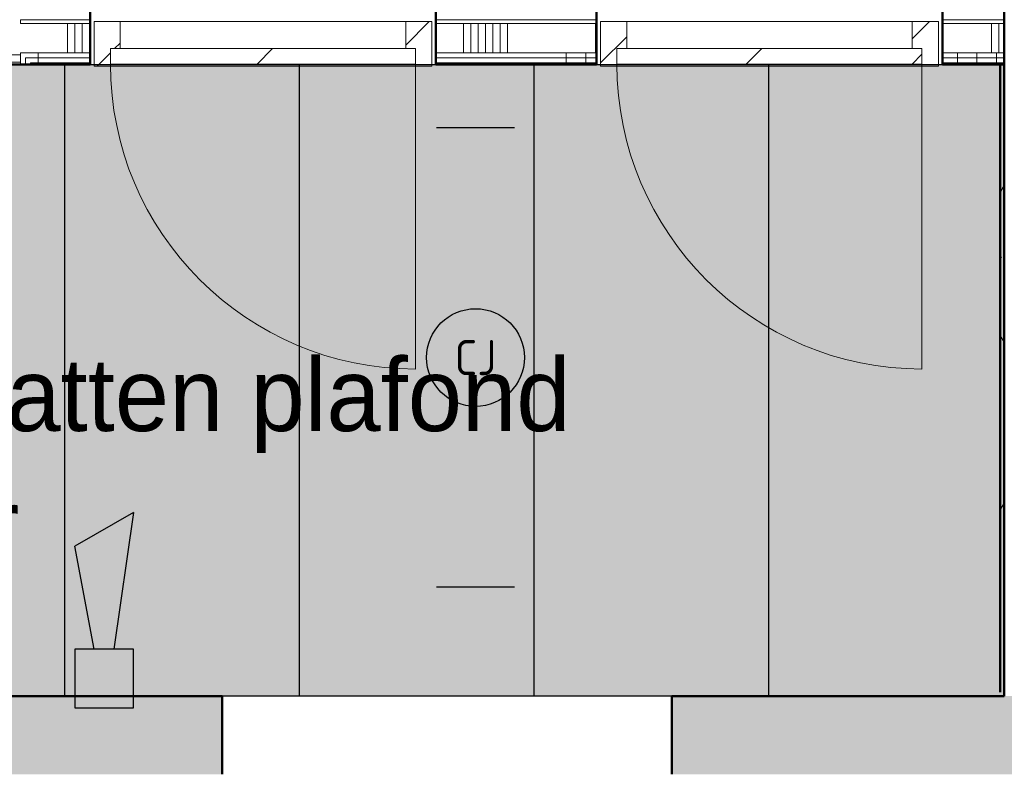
# Model space of a CAD drawing. Header units: millimetres. Extents: x 3625 to 132892, y -52547 to 67182.
# Tile 166 of 256: x 63358 to 65875, y 17395 to 19326. Entities that reach past the tile are written whole.
import ezdxf
from ezdxf.enums import TextEntityAlignment as Align

# ---------------------------------------------------------------- set-up
doc = ezdxf.new("R2010")
doc.units = ezdxf.units.MM
for name, color, linetype, lineweight in [('A-CLNG-IDEN', 6, 'Continuous', 18), ('A-DOOR', 1, 'Continuous', 25), ('A-FLOR-PATT', 8, 'Continuous', 18), ('A-GENM', 6, 'Continuous', 18), ('A-WALL', 2, 'Continuous', 25), ('A-WALL-PATT', 2, 'Continuous', 50), ('I-WALL', 2, 'Continuous', 25)]:
    doc.layers.add(name, color=color, linetype=linetype, lineweight=lineweight)
for name, color, linetype in [('ATN Houtenlatten pl', 20, 'Continuous'), ('ATN Rooster pl', 20, 'Continuous'), ('EL6311--', 3, 'Continuous'), ('EL6511--', 3, 'Continuous')]:
    doc.layers.add(name, color=color, linetype=linetype)
doc.styles.add('Frutiger_3', font='txt', dxfattribs={"height": 186.571782})
doc.styles.add('STABICAD-018', font='ISO8.SHX', dxfattribs={"height": 90})
pattern_1 = [(0, (28508.64, 0), (406.4, 101.6), [33.528, -271.272, 33.528, -271.272, -1625.6]), (0, (28508.64, 0), (406.4, 101.6), [-609.6, 33.528, -576.072, 33.528, -271.272, -711.2]), (0, (28508.64, 0), (406.4, 101.6), [-1524, 33.528, -169.672, 33.528, -474.472]), (120, (28661.04, 50.8), (-291.18818, 301.15272), [33.528, -271.272, 33.528, -271.272, -1625.6]), (120, (28661.04, 50.8), (-291.18818, 301.15272), [-609.6, 33.528, -576.072, 33.528, -271.272, -711.2]), (120, (28661.04, 50.8), (-291.18818, 301.15272), [-1524, 33.528, -169.672, 33.528, -474.472]), (240, (28711.84, 254), (-115.21182, -402.75272), [33.528, -271.272, 33.528, -271.272, -1625.6]), (240, (28711.84, 254), (-115.21182, -402.75272), [-609.6, 33.528, -576.072, 33.528, -271.272, -711.2]), (240, (28711.84, 254), (-115.21182, -402.75272), [-1524, 33.528, -169.672, 33.528, -474.472])]
pattern_2 = [(90, (64404.83, 19211.2), (500, -3e-12), []), (90, (64354.83, 19211.2), (500, -3e-12), []), (90, (64304.83, 19211.2), (500, -3e-12), []), (90, (64254.83, 19211.2), (500, -3e-12), [])]
pattern_3 = [(2e-13, (63274.83, 20336.2), (1e-12, -500), []), (2e-13, (63274.83, 20386.2), (1e-12, -500), []), (2e-13, (63274.83, 20436.2), (1e-12, -500), []), (2e-13, (63274.83, 20486.2), (1e-12, -500), [])]

# ---------------------------------------------------------------- blocks, each defined once
blk = doc.blocks.new('3073_04 constructie_abt_export 08-11-2012_rvt-1-Plotview plafond begane grond - 1 op 100')
at = {"layer": 'A-FLOR-PATT'}
h = blk.add_hatch(color=254, dxfattribs=at)
h.paths.add_polyline_path([(52810.5, 2688.2), (53906.6, 2688.2), (53906.6, 2938.2), (54166.6, 2938.2), (54166.1, 4551.5), (53806.6, 4551.5), (53806.6, 4771.9), (54166.6, 4771.9), (54166.1, 6384.9), (53806.6, 6384.9), (53806.6, 6605.2), (54166.6, 6605.2), (54166.1, 8218.2), (53806.6, 8218.2), (53806.6, 8438.5), (54166.6, 8438.5), (54166.1, 10051.5), (53806.6, 10051.5), (53806.6, 10271.9), (54166.6, 10271.9), (54166.1, 11884.9), (53806.6, 11884.9), (53806.6, 12105.2), (54166.6, 12105.2), (54166.1, 13718.2), (53806.6, 13718.2), (53806.6, 13938.5), (54166.6, 13938.5), (54166.1, 15551.5), (53806.6, 15551.5), (53806.6, 15771.9), (54166.6, 15771.9), (54166.1, 17384.9), (53488.9, 17384.9), (53488.9, 10209.2), (53771.6, 10209.2), (53771.6, 10114.2), (53488.9, 10114.2), (53488.9, 6542.5), (53761.6, 6542.5), (53761.6, 6447.5), (53488.9, 6447.5), (53488.9, 3178.2), (50397.1, 3178.2), (50397.1, 3048.5), (50302.1, 3048.5), (50302.1, 3178.2), (38044.6, 3178.2), (38044.6, 13301.2), (43540.4, 13301.2), (43540.4, 13780.7), (43293.6, 13780.7), (43293.6, 13875.7), (43540.4, 13875.7), (43540.4, 14355.2), (43091.6, 14355.2), (43091.6, 14455.2), (43093.3, 14455.2), (43093.3, 17393.2), (43716.6, 17393.2), (43716.6, 17395.2), (38247.1, 17395.2), (38247.1, 17393.2), (42946.6, 17393.2), (42946.6, 17389.9), (43086.6, 17389.9), (43086.6, 14095.2), (43091.6, 14095.2), (43091.6, 14105.2), (43293.6, 14105.2), (43293.6, 14095.2), (43283.6, 14095.2), (43283.6, 13561.2), (43293.6, 13561.2), (43293.6, 13551.2), (38047.1, 13551.2), (38047.1, 17395.2), (37616.6, 17395.2), (37616.6, 17322.2), (37766.6, 17322.2), (37766.6, 2928.2), (37626.9, 2927.8), (37626.9, 2688.2), (39240.3, 2688.2), (39240.3, 3038.5), (39460.3, 3038.5), (39460.3, 2688.2), (41073.6, 2688.2), (41073.6, 3038.5), (41293.6, 3038.5), (41293.6, 2688.2), (42906.9, 2688.2), (42906.9, 3038.5), (43126.9, 3038.5), (43126.9, 2688.2), (44740.3, 2688.2), (44740.3, 3038.5), (44960.3, 3038.5), (44960.3, 2688.2), (46573.6, 2688.2), (46573.6, 3038.5), (46793.6, 3038.5), (46793.6, 2688.2), (48406.9, 2688.2), (48406.9, 3038.5), (48626.9, 3038.5), (48626.9, 2688.2), (50249.6, 2688.2), (50249.6, 3028.2), (50449.6, 3028.2), (50449.6, 2688.2), (52073.2, 2688.2), (52073.6, 3038.5), (52293.2, 3038.5), (52293.6, 2688.2), (52444.7, 2688.2)], flags=0)
h.paths.add_polyline_path([(53916.6, 2688.2), (53916.6, 2688.2), (53916.6, 2846.2)], flags=0)
h.paths.add_polyline_path([(52083.6, 2688.2), (52083.6, 3028.2), (52083.2, 3028.5), (52083.2, 2688.2)], flags=0)
h.paths.add_polyline_path([(48616.9, 2688.2), (48616.6, 3028.5), (48616.6, 3028.1), (48616.6, 2688.2)], flags=0)
h.paths.add_polyline_path([(43116.6, 2688.2), (43116.9, 2688.2), (43116.6, 3028.5), (43116.6, 3028.1), (43116.6, 2828.8)], flags=0)
h.paths.add_polyline_path([(44949.6, 2688.2), (44950.3, 2688.2), (44949.6, 3028.5), (44949.6, 3027.8), (44949.6, 2829.1)], flags=0)
h.paths.add_polyline_path([(39450.3, 2688.2), (39449.6, 3028.5), (39449.6, 3027.8), (39449.6, 2688.2)], flags=0)
h.paths.add_polyline_path([(37726.6, 6384.9), (37726.6, 6605.2), (37616.6, 6605.2), (37616.6, 6595.2), (37716.6, 6595.2), (37716.6, 6395.2), (37616.6, 6395.2), (37616.6, 6384.9), (37716.6, 6384.9)], flags=0)
h.paths.add_polyline_path([(48783.6, 7801.2), (49044.5, 7801.2), (49044.5, 8855.2), (47988.8, 8855.2), (47988.8, 7801.2), (48778.8, 7801.2)], flags=0)
h.paths.add_polyline_path([(43283.6, 7801.2), (43544, 7801.2), (43544, 8855.2), (42488.8, 8855.2), (42488.8, 7801.2), (42749.6, 7801.2)], flags=0)
h.paths.add_polyline_path([(48239.6, 8051.2), (48239.6, 8605.2), (48793.6, 8605.2), (48793.6, 8051.2), (48244.1, 8051.2)], flags=0)
h.paths.add_polyline_path([(42749.6, 8061.2), (42749.6, 8595.2), (43283.6, 8595.2), (43283.6, 8061.2)], flags=0)
h.paths.add_polyline_path([(52710.5, 10211.8), (52713, 10211.8), (52713, 13224), (52710.5, 13224), (52710.5, 10304.2)], flags=0)
h.paths.add_polyline_path([(52810.5, 10211.8), (52810.5, 13224), (52808, 13224), (52808, 10211.8)], flags=0)
h.paths.add_polyline_path([(54166.6, 11894.9), (54166.6, 11895.2), (53966.3, 11894.9)], flags=0)
h.paths.add_polyline_path([(48733.4, 13301.2), (49044, 13301.2), (49044, 14355.2), (48564.1, 14355.2), (48564.1, 14105.2), (48793.6, 14105.2), (48793.6, 13551.2), (48239.6, 13551.2), (48239.6, 13780.7), (47992, 13780.7), (47992, 13301.2), (48249.6, 13301.2)], flags=0)
h.paths.add_polyline_path([(38597.8, 13661.2), (42739.6, 13661.2), (42739.6, 14105.2), (42936.6, 14105.2), (42936.6, 14095.2), (42946.6, 14095.2), (42946.6, 15180.7), (38597.8, 15180.7), (38597.8, 14228.6)], flags=0)
h.paths.add_polyline_path([(38487.8, 13661.2), (38487.8, 15320.7), (38247.1, 15320.7), (38247.1, 13661.2)], flags=0)
h.paths.add_polyline_path([(45815.6, 13778.1), (45814.5, 13780.7), (45715.6, 13780.7), (45715.6, 13778.1)], flags=0)
h.paths.add_polyline_path([(40916.6, 13828.2), (40516.6, 13828.2), (40516.6, 14978.2), (40916.6, 14978.2), (40916.6, 14228.6)], flags=0)
h.paths.add_polyline_path([(48204.6, 13875.7), (48239.6, 13875.7), (48239.6, 14105.2), (48469.1, 14105.2), (48469.1, 14355.2), (47992, 14355.2), (47992, 13875.7), (48174.6, 13875.7)], flags=0)
h.paths.add_polyline_path([(45715.6, 13875.7), (45718.1, 13875.7), (45718.1, 13878.4), (45715.6, 13878.4)], flags=0)
h.paths.add_polyline_path([(45813.1, 15611.4), (45815.6, 15611.4), (45815.6, 17384.9), (45718.1, 17384.9), (45718.1, 17344.9), (45813.1, 17344.9), (45813.1, 15641.2)], flags=0)
h.paths.add_polyline_path([(45718.1, 15612), (45718.1, 15711.7), (45715.6, 15711.7), (45715.6, 15612)], flags=0)
h.paths.add_polyline_path([(37716.6, 15761.2), (37716.6, 15761.9), (37715.9, 15761.2)], flags=0)
h.paths.add_polyline_path([(38042.1, 17384.9), (37766.6, 17384.9), (37767.5, 17394.9), (38042.1, 17394.9)], flags=0)
h.paths.add_polyline_path([(43726.6, 17544.9), (46633.3, 17544.9), (46633.3, 17553.2), (43726.6, 17553.2), (43726.6, 17603.2), (43116.6, 17603.2), (43116.6, 17595.2), (43716.6, 17595.2), (43716.6, 17544.9)], flags=0)
h.paths.add_polyline_path([(53488.9, 17544.9), (53806.6, 17544.9), (53806.6, 17605.2), (54166.6, 17605.2), (54166.1, 19218.2), (53806.6, 19218.2), (53806.6, 19248.2), (53488.9, 19248.2), (53488.9, 17601.2)], flags=0)
h.paths.add_polyline_path([(32417.3, 17595.2), (32417.3, 19211.2), (32116.6, 19211.2), (32116.6, 17595.2), (32342.2, 17595.2)], flags=0)
h.paths.add_polyline_path([(41766.6, 17705.2), (41766.6, 17715.2), (41616.6, 17715.2), (41616.6, 17705.2), (41636.9, 17705.2)], flags=0)
h.paths.add_polyline_path([(41566.6, 17908.2), (41566.1, 19064.9), (41563.1, 19067.4), (41544.6, 19067.8), (41544.6, 19078.2), (41416.6, 19078.2), (41416.6, 17908.2)], flags=0)
h.paths.add_polyline_path([(54001.3, 18172.7), (54000.1, 18172.7), (54001.2, 18476.7), (54073.1, 18476.7), (54072, 18172.7), (54001.4, 18172.7)], flags=0)
h.paths.add_polyline_path([(47989.6, 18801.2), (49044.5, 18801.2), (49044.5, 19248.2), (48793.6, 19248.2), (48793.6, 19051.2), (48239.6, 19052), (48239.6, 19248.2), (47988.8, 19248.2), (47988.8, 18801.2)], flags=0)
h.paths.add_polyline_path([(42729.6, 19041.2), (42916.6, 19041.2), (42916.6, 19051.2), (42739.6, 19051.2), (42739.6, 19605.2), (42916.6, 19605.2), (42916.6, 19615.2), (42729.6, 19615.2), (42729.6, 19051.2)], flags=0)
h.paths.add_polyline_path([(43256.7, 19041.2), (43303.6, 19041.2), (43303.6, 19191.2), (46155.6, 19191.2), (46155.6, 19211.2), (43303.6, 19211.2), (43303.6, 19615.2), (43129.6, 19615.2), (43129.6, 21051.2), (43119.6, 21051.2), (43119.6, 19605.2), (43293.6, 19605.2), (43293.6, 19051.2), (43116.6, 19051.2), (43116.6, 19041.2)], flags=0)
h.paths.add_polyline_path([(24573.6, 19178.2), (24583.6, 19178.2), (24583.6, 19424.2), (24573.6, 19424.2), (24573.6, 19287.4)], flags=0)
h.paths.add_polyline_path([(26616.6, 19178.2), (26616.9, 19178.2), (26616.6, 19178.5)], flags=0)
h.paths.add_polyline_path([(19080.8, 19178.2), (19083.6, 19178.2), (19083.3, 19424.2), (19080.8, 19424.2), (19080.8, 19287.4)], flags=0)
h.paths.add_polyline_path([(13793.6, 19178.2), (13793.6, 19424.2), (13783.6, 19424.2), (13783.6, 19178.2)], flags=0)
h.paths.add_polyline_path([(24793.6, 19178.2), (24793.6, 19424.2), (24783.6, 19424.2), (24783.6, 19178.2)], flags=0)
h.paths.add_polyline_path([(6449.6, 19178.2), (6449.9, 19178.2), (6449.6, 19178.5)], flags=0)
h.paths.add_polyline_path([(15416.6, 19178.2), (15416.6, 19178.2), (15416.6, 19287.4)], flags=0)
h.paths.add_polyline_path([(13573.3, 19178.2), (13583.6, 19178.2), (13583.6, 19528.2), (13783.3, 19528.3), (13783.3, 19538.2), (13583.3, 19538.2), (13583.3, 19424.2), (13573.3, 19424.2), (13573.3, 19287.4)], flags=0)
h.paths.add_polyline_path([(31906.6, 19178.2), (31916.6, 19178.2), (31916.6, 21106.2), (31906.6, 21106.2), (31906.6, 19184.1)], flags=0)
h.paths.add_polyline_path([(9916.6, 19178.2), (9916.6, 19178.2), (9916.6, 19287.4)], flags=0)
h.paths.add_polyline_path([(11949.6, 19178.2), (11949.9, 19178.2), (11949.6, 19178.5)], flags=0)
h.paths.add_polyline_path([(37366.2, 19211.2), (37366.6, 19211.2), (37366.2, 19216.2)], flags=0)
h.paths.add_polyline_path([(46315.6, 19408.2), (46320.6, 19408.2), (46320.6, 23791.2), (46315.6, 23791.2), (46315.6, 19460.8)], flags=0)
h.paths.add_polyline_path([(46305.6, 19248.2), (46315.6, 19248.2), (46315.6, 19408.2), (46305.6, 19408.2), (46305.6, 19258.2)], flags=0)
h.paths.add_polyline_path([(53806.6, 19408.2), (53806.6, 19438.5), (54166.6, 19438.5), (54166.1, 21051.5), (53806.6, 21051.5), (53806.6, 21271.9), (54166.6, 21271.9), (54166.1, 22884.9), (53806.6, 22884.9), (53806.6, 23105.2), (54166.6, 23105.2), (54166.1, 24718.2), (53806.6, 24718.2), (53806.6, 24938.5), (54166.6, 24938.5), (54166.1, 26551.5), (53806.6, 26551.5), (53806.6, 26614.2), (53488.9, 26614.2), (53488.9, 19408.2), (53681.7, 19408.2)], flags=0)
h.paths.add_polyline_path([(49044.5, 19408.2), (49044.5, 19855.2), (47988.8, 19855.2), (47988.8, 19408.2), (48239.6, 19408.2), (48239.6, 19605.2), (48793.6, 19604.2), (48793.6, 19408.2)], flags=0)
h.paths.add_polyline_path([(37341.2, 19431.2), (37361.2, 19431.2), (37361.2, 20411.2), (37341.2, 20411.2), (37341.2, 19456.2), (37041.6, 19456.2), (37041.6, 19431.2), (37208.2, 19431.2)], flags=0)
h.paths.add_polyline_path([(36324.2, 19431.2), (36741.6, 19431.2), (36741.6, 19456.2), (36196.2, 19456.2), (36196.2, 20819.2), (36416.6, 20819.2), (36416.6, 20861.2), (36176.2, 20861.2), (36176.2, 19431.2), (36196.2, 19431.2)], flags=0)
h.paths.add_polyline_path([(36056.2, 19431.2), (36056.2, 20861.2), (34886.2, 20861.2), (34886.2, 19431.2), (36053.4, 19431.2)], flags=0)
h.paths.add_polyline_path([(34741.2, 19431.2), (34766.2, 19431.2), (34766.2, 21056.2), (32292.8, 21056.2), (32292.8, 19431.2), (34507.1, 19431.2)], flags=0)
h.paths.add_polyline_path([(32200.3, 19431.2), (32200.3, 21061.2), (32116.6, 21061.2), (32116.6, 19431.2)], flags=0)
h.paths.add_polyline_path([(33888.6, 19456.2), (33528.5, 19456.2), (33528.5, 20244.7), (34741.2, 20244.7), (34741.2, 19456.2), (34301.2, 19456.2)], flags=0)
h.paths.add_polyline_path([(35125.6, 19456.2), (34906.2, 19456.2), (34906.2, 20819.2), (36036.2, 20819.2), (36036.2, 19456.2), (35706.8, 19456.2)], flags=0)
h.paths.add_polyline_path([(32311.2, 19456.2), (32311.2, 20244.7), (33523.8, 20244.7), (33523.8, 19456.2), (32651.5, 19456.2)], flags=0)
h.paths.add_polyline_path([(24583.6, 19528.2), (24783.5, 19528.2), (24783.5, 19538.2), (24583.6, 19538.2), (24583.6, 19537)], flags=0)
h.paths.add_polyline_path([(4376.6, 19528.2), (4626.6, 19528.2), (4627.5, 19578.2), (28267.5, 19578.2), (28267.5, 23791.2), (28263.3, 23791.2), (28263.3, 21111.6), (27821.9, 21111.6), (27821.9, 19698.2), (5044.6, 19698.2), (5044.6, 35438.2), (9969.1, 35438.2), (9969.1, 35618.2), (9906.6, 35618.2), (9906.6, 35968.2), (8293.3, 35968.2), (8293.3, 35618.2), (8073.3, 35618.2), (8073.3, 35968.2), (6459.9, 35968.2), (6459.9, 35618.2), (6239.9, 35618.2), (6239.9, 35968.2), (4616.6, 35968.2), (4616.6, 35728.2), (4376.6, 35728.2), (4376.6, 34104.9), (4726.6, 34104.9), (4726.6, 33884.9), (4376.6, 33884.8), (4376.6, 32271.5), (4726.6, 32271.5), (4726.6, 32051.5), (4376.6, 32051.5), (4376.6, 30438.2), (4726.6, 30438.2), (4726.6, 30218.2), (4376.6, 30218.2), (4376.6, 28604.9), (4726.6, 28604.9), (4726.6, 28384.9), (4376.6, 28384.8), (4376.6, 26771.5), (4726.6, 26771.5), (4726.6, 26551.5), (4376.6, 26551.5), (4376.6, 24938.2), (4726.6, 24938.2), (4726.6, 24718.2), (4376.6, 24718.2), (4376.6, 23104.9), (4726.6, 23104.9), (4726.6, 22884.9), (4376.6, 22884.8), (4376.6, 21271.5), (4726.6, 21271.5), (4726.6, 21051.5), (4376.6, 21051.5), (4376.6, 19709)], flags=0)
h.paths.add_polyline_path([(41416.6, 19578.2), (41566.6, 19578.2), (41565.5, 20734.4), (41416.6, 20734.4), (41416.6, 19709)], flags=0)
h.paths.add_polyline_path([(34741.2, 20247.7), (33528.5, 20247.7), (33528.5, 21036.2), (34741.2, 21036.2), (34741.2, 20422.5)], flags=0)
h.paths.add_polyline_path([(32970.4, 20247.7), (32311.2, 20247.7), (32311.2, 21036.2), (33523.8, 21036.2), (33523.8, 20247.7)], flags=0)
h.paths.add_polyline_path([(36176.2, 20953.7), (36416.6, 20953.7), (36416.6, 21061.2), (36176.2, 21061.2), (36176.2, 20973.7)], flags=0)
h.paths.add_polyline_path([(36056.2, 20953.7), (36056.2, 21061.2), (34886.2, 21061.2), (34886.2, 20953.7), (36036.2, 20953.7)], flags=0)
h.paths.add_polyline_path([(46165.6, 21061.2), (46165.6, 21066.2), (43716.6, 21066.2), (43716.6, 21061.2), (46165.4, 21061.2)], flags=0)
h.paths.add_polyline_path([(31626.6, 21116.2), (31636.6, 21116.2), (31636.6, 21588.8), (31629.6, 21588.8), (31629.6, 23252.8), (31636.6, 23252.8), (31636.6, 23681.2), (31626.6, 23681.2), (31626.6, 21586)], flags=0)
h.paths.add_polyline_path([(45022.2, 21206.2), (46100.6, 21206.2), (46100.6, 21211.2), (43716.6, 21211.2), (43716.6, 21206.2), (43891.6, 21206.2)], flags=0)
h.paths.add_polyline_path([(31757.2, 21216.2), (31916.6, 21216.2), (31916.6, 23681.2), (31736.6, 23681.2), (31736.6, 23252.8), (31743.6, 23252.8), (31743.6, 21588.8), (31736.6, 21588.8), (31736.6, 21216.2), (31743.6, 21216.2)], flags=0)
h.paths.add_polyline_path([(33096.6, 21261.2), (33096.6, 23581.2), (32116.6, 23581.2), (32116.6, 21261.2), (32651.5, 21261.2)], flags=0)
h.paths.add_polyline_path([(54166.6, 22894.9), (54166.6, 22895.2), (53966.3, 22894.9)], flags=0)
h.paths.add_polyline_path([(43785.1, 23631.2), (46100.6, 23631.2), (46100.6, 23641.2), (43716.6, 23641.2), (43716.6, 23631.2)], flags=0)
h.paths.add_polyline_path([(32544.6, 24301.2), (32543.6, 25355.2), (31488.9, 25355.2), (31488.9, 24301.2), (32032.9, 24301.2)], flags=0)
h.paths.add_polyline_path([(26466.1, 24301.2), (27044.5, 24301.2), (27044.5, 25355.2), (26564.1, 25355.2), (26564.1, 25105.2), (26793.6, 25105.2), (26793.6, 24551.2), (26239.6, 24551.2), (26239.6, 25105.2), (26469.1, 25105.2), (26469.1, 25355.2), (25988.8, 25355.2), (25988.8, 24875.4), (26204.6, 24875.4), (26204.6, 24780.4), (25988.8, 24780.4), (25988.8, 24301.2)], flags=0)
h.paths.add_polyline_path([(21544.5, 24301.2), (21544.5, 25355.2), (20490.4, 25354.4), (20490.4, 24301.2), (21517.8, 24301.2)], flags=0)
h.paths.add_polyline_path([(14989, 24301.2), (16044.7, 24301.2), (16044.7, 25355.2), (14989, 25355.2), (14989, 24346.3)], flags=0)
h.paths.add_polyline_path([(10544.5, 24301.2), (10544.5, 25355.2), (9488.8, 25355.2), (9488.8, 24301.2)], flags=0)
h.paths.add_polyline_path([(42548.1, 24301.2), (43544.6, 24301.2), (43544.6, 25355.2), (42488.9, 25355.2), (42488.9, 24301.2)], flags=0)
h.paths.add_polyline_path([(38044.6, 24301.2), (38044.6, 25355.2), (36988.9, 25355.2), (36988.9, 24301.2), (37599.8, 24301.2)], flags=0)
h.paths.add_polyline_path([(47988.8, 24301.2), (49044.5, 24301.2), (49044.5, 25355.2), (47988.8, 25355.2), (47988.8, 24346.3)], flags=0)
h.paths.add_polyline_path([(48733.4, 24551.2), (48239.6, 24551.2), (48239.6, 25105.2), (48793.6, 25105.2), (48793.6, 24551.2), (48756.2, 24551.2)], flags=0)
h.paths.add_polyline_path([(43283.4, 24551.2), (42739.6, 24551.2), (42739.6, 25105.2), (43293.6, 25105.2), (43293.6, 24551.2), (43283.6, 24551.2)], flags=0)
h.paths.add_polyline_path([(37783.6, 24551.2), (37239.6, 24551.2), (37239.6, 25105.2), (37793.6, 25105.2), (37793.6, 24551.2), (37788.7, 24551.2)], flags=0)
h.paths.add_polyline_path([(31749.6, 24551.2), (31739.6, 24551.2), (31739.6, 25105.2), (32293.6, 25105.2), (32293.6, 24551.2), (32283.4, 24551.2)], flags=0)
h.paths.add_polyline_path([(20757.3, 24551.2), (20739.6, 24551.2), (20739.6, 25105.2), (21293.6, 25105.2), (21293.6, 24551.2), (20779.1, 24551.2)], flags=0)
h.paths.add_polyline_path([(15249.6, 24551.2), (15239.6, 24551.2), (15239.6, 25105.2), (15793.6, 25105.2), (15793.6, 24551.2), (15466.6, 24551.2)], flags=0)
h.paths.add_polyline_path([(9739.6, 24551.2), (9739.6, 25105.2), (10293.6, 25104.2), (10293.6, 24551.2), (9749.6, 24551.2)], flags=0)
h.paths.add_polyline_path([(4716.6, 24728.2), (4716.6, 24728.2), (4516.6, 24728.2)], flags=0)
h.paths.add_polyline_path([(53488.9, 26709.2), (53806.6, 26709.2), (53806.6, 26771.9), (54166.6, 26771.9), (54166.1, 28384.9), (53806.6, 28384.9), (53806.6, 28605.2), (54166.6, 28605.2), (54166.1, 30218.2), (53806.6, 30218.2), (53806.6, 30280.9), (53488.9, 30280.9), (53488.9, 28542.5), (53771.6, 28542.5), (53771.6, 28447.5), (53488.9, 28447.5), (53488.9, 27718.8)], flags=0)
h.paths.add_polyline_path([(15466.6, 26711.5), (15465.9, 28444.5), (10066.7, 28444.2), (10066.7, 26711.5), (15465.9, 26711.5)], flags=0)
h.paths.add_polyline_path([(14889, 26712.2), (10067.9, 26712.2), (10067.9, 28444.2), (15465.9, 28443.2), (15465.9, 26712.2), (15202.4, 26712.2)], flags=0)
h.paths.add_polyline_path([(4716.6, 26761.2), (4716.6, 26761.5), (4716.3, 26761.2)], flags=0)
h.paths.add_polyline_path([(4716.6, 28394.9), (4716.6, 28395.2), (4516.6, 28394.9)], flags=0)
h.paths.add_polyline_path([(43293.6, 29801.2), (43543.9, 29801.2), (43543.9, 30855.2), (42488.8, 30855.2), (42489.6, 29801.2), (43283.6, 29801.2)], flags=0)
h.paths.add_polyline_path([(47988.8, 29801.2), (49043.9, 29801.2), (49043.9, 30855.2), (47988.8, 30855.2), (47988.8, 29826.7)], flags=0)
h.paths.add_polyline_path([(15239.6, 29801.2), (16044.4, 29801.2), (16044.4, 30855.2), (14988.8, 30855.2), (14989.6, 29801.2)], flags=0)
h.paths.add_polyline_path([(10543.6, 29801.2), (10544.5, 29801.2), (10544.5, 30855.2), (9488.8, 30855.2), (9489.6, 29801.2), (10506.2, 29801.2)], flags=0)
h.paths.add_polyline_path([(39877.4, 29801.2), (39877.4, 32113.9), (39456.9, 32113.9), (39456.9, 30041.2), (37785.3, 30041.2), (37785.3, 30051.2), (37244.3, 30051.2), (37244.3, 30605.2), (37793.6, 30605.2), (37793.6, 30261.2), (37805.3, 30261.2), (37805.3, 30615.5), (37705.8, 30615.5), (37705.8, 30750.7), (37330.8, 30750.7), (37330.8, 30615.5), (37231.3, 30615.5), (37231.3, 30041.2), (31749.6, 30041.2), (31749.6, 30595.2), (31729.6, 30595.2), (31729.6, 30615.2), (31916.6, 30615.2), (31916.6, 31508.2), (22949.6, 31508.2), (22949.6, 31495.2), (22959.6, 31495.2), (22959.6, 30261.2), (26229.6, 30261.2), (26229.6, 30041.2), (23199.6, 30041.2), (23199.6, 29846), (22999.6, 29846), (22999, 30041.2), (22949.6, 30041.2), (22949.6, 29801.2), (39554.9, 29801.2)], flags=0)
h.paths.add_polyline_path([(22749.6, 29801.2), (22749.6, 30328.2), (22741.6, 30328.2), (22741.6, 30039.2), (21288.6, 30039.2), (21288.6, 30051.2), (20744.6, 30051.2), (20744.6, 30039.2), (19291.6, 30039.2), (19291.6, 30328.2), (19283.6, 30328.2), (19283.6, 29801.2), (22749.6, 29801.2)], flags=0)
h.paths.add_polyline_path([(18655.6, 29801.2), (19083.6, 29801.2), (19083.6, 35968.2), (17459.9, 35968.2), (17459.9, 35618.2), (17239.9, 35618.2), (17239.9, 35968.2), (15626.6, 35968.2), (15626.6, 35618.2), (15406.6, 35618.2), (15406.6, 35968.2), (13783.6, 35968.2), (13783.6, 35628.2), (13583.6, 35628.2), (13583.6, 35968.2), (11959.9, 35968.2), (11959.9, 35618.2), (11897.4, 35618.2), (11897.4, 35438.2), (13635.8, 35438.2), (13635.8, 35618.2), (13730.8, 35618.2), (13730.8, 35438.2), (18655.6, 35438.2), (18655.6, 29965.1)], flags=0)
h.paths.add_polyline_path([(18833.6, 29846), (18833.6, 30046), (19033.6, 30046), (19033.6, 29846)], flags=0)
h.paths.add_polyline_path([(27860.8, 30041.2), (26803.6, 30041.2), (26803.6, 30261.2), (31729.6, 30261.2), (31729.6, 30041.2), (27888.2, 30041.2)], flags=0)
h.paths.add_polyline_path([(48783.6, 30051.2), (48239.6, 30051.2), (48239.6, 30605.2), (48793.6, 30605.2), (48792.6, 30051.2)], flags=0)
h.paths.add_polyline_path([(42739.6, 30051.2), (42739.6, 30605.2), (43293.6, 30605.2), (43292.8, 30051.2), (42749.6, 30051.2)], flags=0)
h.paths.add_polyline_path([(26783.4, 30051.2), (26239.6, 30051.2), (26239.6, 30605.2), (26793.6, 30605.2), (26793.6, 30051.2), (26783.6, 30051.2)], flags=0)
h.paths.add_polyline_path([(15239.6, 30051.2), (15239.6, 30605.2), (15793.6, 30605.2), (15793.6, 30051.2), (15249.6, 30051.2)], flags=0)
h.paths.add_polyline_path([(10283.4, 30051.2), (9739.6, 30052), (9739.6, 30605.2), (10293.6, 30604.2), (10293.6, 30051.2), (10283.6, 30051.2)], flags=0)
h.paths.add_polyline_path([(39236.9, 30261.2), (39236.9, 30750.7), (39105.1, 30750.7), (39105.1, 30261.2), (39205.3, 30261.2)], flags=0)
h.paths.add_polyline_path([(33900.6, 30261.2), (33900.6, 30750.7), (33599.6, 30750.7), (33599.6, 30261.2), (33888.6, 30261.2)], flags=0)
h.paths.add_polyline_path([(53806.6, 30375.9), (53806.6, 30438.5), (54166.6, 30438.5), (54166.1, 32051.5), (53806.6, 32051.5), (53806.6, 32271.9), (54166.6, 32271.9), (54166.1, 33884.9), (53806.6, 33884.9), (53806.6, 34105.2), (54166.6, 34105.2), (54166.2, 35718.2), (53906.3, 35718.2), (53906.3, 35728.2), (52293.3, 35728.2), (52293.3, 35618.2), (52073.3, 35618.2), (52073.3, 35728.2), (50449.6, 35728.2), (50449.6, 35628.2), (50249.6, 35628.2), (50249.6, 35728.2), (48626.6, 35728.2), (48626.6, 35618.2), (48406.6, 35618.2), (48406.6, 35728.2), (46793.3, 35728.2), (46793.3, 35618.2), (46573.3, 35618.2), (46573.3, 35728.2), (44959.9, 35728.2), (44959.9, 35618.2), (44739.9, 35618.2), (44739.9, 35728.2), (43126.6, 35728.2), (43126.6, 35618.2), (43064.1, 35618.2), (43064.1, 35438.2), (53488.9, 35438.2), (53488.9, 30375.9), (53771.6, 30375.9)], flags=0)
h.paths.add_polyline_path([(32226.1, 30595.2), (32226.1, 30750.7), (32116.6, 30750.7), (32116.6, 30595.2), (32123.6, 30595.2)], flags=0)
h.paths.add_polyline_path([(32123.6, 30850.2), (32123.6, 30860.7), (32116.6, 30860.7), (32116.6, 30850.2)], flags=0)
h.paths.add_polyline_path([(28001.5, 31708.2), (31916.6, 31708.2), (31916.6, 35728.2), (30283.6, 35728.2), (30283.6, 35628.2), (30083.6, 35628.2), (30083.6, 35728.2), (28449.6, 35728.2), (28449.6, 31708.7), (28379.6, 31708.7), (28379.6, 35628.2), (28353.6, 35628.2), (28353.6, 31708.7), (28283.6, 31708.7), (28283.6, 35628.2), (28249.6, 35628.2), (28249.6, 35728.2), (26616.6, 35728.2), (26616.6, 35628.2), (26416.6, 35628.2), (26416.6, 35728.2), (24783.6, 35728.2), (24782.9, 34592.2), (24683.6, 34592.2), (24683.6, 34578.2), (24783.6, 34577.9), (24783.6, 31708.2), (26513.5, 31708.2)], flags=0)
h.paths.add_polyline_path([(22977.2, 31708.2), (24583.6, 31708.2), (24583.3, 34377.9), (22949.6, 34377.9), (22949.6, 31708.2)], flags=0)
h.paths.add_polyline_path([(39491.9, 32208.9), (39877.4, 32208.9), (39877.4, 35438.2), (42969.1, 35438.2), (42969.1, 35618.2), (42906.6, 35618.2), (42906.6, 35728.2), (41283.6, 35728.2), (41283.6, 35628.2), (39460.4, 35628.2), (39460.4, 35618.2), (39456.9, 35618.2), (39456.9, 32208.9)], flags=0)
h.paths.add_polyline_path([(32123.6, 32505.7), (32128.6, 32505.7), (32128.6, 35628.2), (32116.6, 35628.2), (32116.6, 32505.7), (32118, 32505.7)], flags=0)
h.paths.add_polyline_path([(34570.3, 32505.7), (34570.3, 32612), (33640.3, 32612), (33640.3, 32505.7), (34507.1, 32505.7)], flags=0)
h.paths.add_polyline_path([(35740.3, 32505.7), (36670.3, 32505.7), (36670.3, 32612), (35740.3, 32612), (35740.3, 32538)], flags=0)
h.paths.add_polyline_path([(35434.9, 32505.7), (35620.3, 32505.7), (35620.3, 32612), (34690.3, 32612), (34690.3, 32505.7), (35125.6, 32505.7)], flags=0)
h.paths.add_polyline_path([(36981.2, 32505.7), (37720.3, 32505.7), (37720.3, 32612), (36790.3, 32612), (36790.3, 32505.7)], flags=0)
h.paths.add_polyline_path([(33640.3, 32704.5), (34570.3, 32704.5), (34570.3, 34104.5), (33640.3, 34104.5), (33640.3, 32777.7)], flags=0)
h.paths.add_polyline_path([(35434.9, 32704.5), (35620.3, 32704.5), (35620.3, 34104.5), (34690.3, 34104.5), (34690.3, 32704.5), (35125.6, 32704.5)], flags=0)
h.paths.add_polyline_path([(36650.3, 32704.5), (36670.3, 32704.5), (36670.3, 34104.5), (35740.3, 34104.5), (35740.3, 32704.5), (36362.7, 32704.5)], flags=0)
h.paths.add_polyline_path([(36810.3, 32704.5), (37720.3, 32704.5), (37720.3, 34104.5), (36790.3, 34104.5), (36790.3, 32704.5)], flags=0)
h.paths.add_polyline_path([(34710.3, 32724.5), (34710.3, 34084.5), (35600.3, 34084.5), (35600.3, 32724.5), (34816.4, 32724.5)], flags=0)
h.paths.add_polyline_path([(34507.1, 32724.5), (33660.3, 32724.5), (33660.3, 34084.5), (34550.3, 34084.5), (34550.3, 32724.5)], flags=0)
h.paths.add_polyline_path([(36810.3, 32724.5), (36810.3, 34084.5), (37700.3, 34083.7), (37700.3, 32724.5), (36981.2, 32724.5)], flags=0)
h.paths.add_polyline_path([(36650.3, 32724.5), (35760.3, 32724.5), (35760.3, 34084.5), (36650.3, 34084.5), (36650.3, 32777.7)], flags=0)
h.paths.add_polyline_path([(54166.6, 33894.9), (54166.6, 33895.2), (53966.3, 33894.9)], flags=0)
h.paths.add_polyline_path([(23008, 34592.2), (24573.6, 34592.2), (24573.6, 35728.2), (22959.6, 35728.2), (22959.6, 34592.2), (22961.3, 34592.2)], flags=0)
h.paths.add_polyline_path([(10126.6, 35438.2), (11802.4, 35438.2), (11802.4, 35618.2), (11739.9, 35618.2), (11739.9, 35968.2), (10126.6, 35968.2), (10126.6, 35618.2), (10064.1, 35618.2), (10064.1, 35438.2), (10116.6, 35438.2)], flags=0)
h.paths.add_polyline_path([(52083.3, 35628.2), (52083.6, 35628.2), (52083.3, 35728.2)], flags=0)
h.paths.add_polyline_path([(44949.6, 35628.2), (44949.9, 35628.2), (44949.6, 35628.5)], flags=0)
h.paths.add_polyline_path([(17449.6, 35628.2), (17449.9, 35628.2), (17449.6, 35628.5)], flags=0)
h.paths.add_polyline_path([(8083.3, 35628.2), (8083.6, 35628.2), (8083.3, 35828.2)], flags=0)
at = {"layer": 'A-WALL-PATT', "lineweight": 25}
h = blk.add_hatch(color=250, dxfattribs=at)
h.paths.add_polyline_path([(43716.6, 17395.2), (43716.6, 17595.2), (36516.6, 17595.2), (36516.6, 17395.2), (41311, 17395.2)], flags=0)
h.paths.add_polyline_path([(35125.6, 17395.2), (35366.6, 17395.2), (35366.6, 17595.2), (32116.6, 17595.2), (32116.6, 17395.2), (34816.4, 17395.2)], flags=0)
at = {"layer": 'A-WALL', "color": 50, "lineweight": 50}
for p, q in [((37366.6, 17595.2), (37366.6, 21061.2)), ((32116.6, 17595.2), (35366.6, 17595.2)), ((35366.6, 17595.2), (35366.6, 17395.2)), ((36516.6, 17595.2), (37366.6, 17595.2)), ((36516.6, 17395.2), (36516.6, 17595.2))]:
    blk.add_line(p, q, dxfattribs=at)
at = {"layer": 'A-WALL', "color": 250}
blk.add_line((36516.6, 17595.2), (35366.6, 17595.2), dxfattribs=at)
blk = doc.blocks.new('32_KA_hout_67-114-enkele_deur - H730_z-12003657-Plotview plafond begane grond - 1 op 100')
at = {"layer": 'A-GENM'}
h = blk.add_hatch(dxfattribs=at)
h.set_pattern_fill('FP_57', color=256, style=0, pattern_type=2)
h.set_pattern_definition([(45, (-6962.54, -19321.2), (-91.9239, 91.9239), [])])
h.paths.add_polyline_path([(389.9, -114), (431.9, -114), (431.9, 0), (364.9, 0), (364.9, -69), (389.9, -69)], flags=0)
h.paths.add_polyline_path([(-432.1, -114), (-390.1, -114), (-390.1, -69), (-365.1, -69), (-365.1, 0), (-432.1, 0), (-432.1, -33.8)], flags=0)
at = {"layer": 'A-DOOR', "lineweight": 18}
for p, q in [((-432.1, 0), (-432.1, -114)), ((-365.1, 0), (-432.1, 0)), ((-365.1, -69), (-365.1, 0)), ((-365.1, 0), (364.9, 0)), ((364.9, 0), (364.9, -69)), ((431.9, 0), (364.9, 0)), ((431.9, -114), (431.9, 0)), ((-390.1, -114), (-390.1, -69)), ((-390.1, -69), (-365.1, -69)), ((364.9, -69), (389.9, -69)), ((389.9, -69), (389.9, -114)), ((-432.1, -114), (-390.1, -114)), ((389.9, -114), (-390.1, -114)), ((389.9, -114), (431.9, -114))]:
    blk.add_line(p, q, dxfattribs=at)
at = {"layer": 'A-GENM'}
blk.add_line((389.9, -109), (389.9, -889), dxfattribs=at)
blk.add_arc((389.9, -109), 780, 180, 270, dxfattribs=at)
blk = doc.blocks.new('32_KA_hout_67-114-enkele_deur - H730_z-V67-Plotview plafond begane grond - 1 op 100')
at = {"layer": 'A-GENM'}
h = blk.add_hatch(dxfattribs=at)
h.set_pattern_fill('FP_58', color=256, style=0, pattern_type=2)
h.set_pattern_definition([(45, (-8257.54, -19321.2), (-91.9239, 91.9239), [])])
h.paths.add_polyline_path([(431.9, -114), (431.9, 0), (364.9, 0), (364.9, -69), (389.9, -69), (389.9, -114)], flags=0)
h.paths.add_polyline_path([(-432.1, -114), (-390.1, -114), (-390.1, -69), (-365.1, -69), (-365.1, 0), (-432.1, 0), (-432.1, -33.8)], flags=0)
at = {"layer": 'A-DOOR', "lineweight": 18}
for p, q in [((-432.1, 0), (-432.1, -114)), ((-365.1, 0), (-432.1, 0)), ((-365.1, -69), (-365.1, 0)), ((-365.1, 0), (364.9, 0)), ((364.9, 0), (364.9, -69)), ((431.9, 0), (364.9, 0)), ((431.9, -114), (431.9, 0)), ((-390.1, -114), (-390.1, -69)), ((-390.1, -69), (-365.1, -69)), ((364.9, -69), (389.9, -69)), ((389.9, -69), (389.9, -114)), ((-432.1, -114), (-390.1, -114)), ((389.9, -114), (-390.1, -114)), ((389.9, -114), (431.9, -114))]:
    blk.add_line(p, q, dxfattribs=at)
at = {"layer": 'A-GENM'}
blk.add_line((389.9, -109), (389.9, -889), dxfattribs=at)
blk.add_arc((389.9, -109), 780, 180, 270, dxfattribs=at)
blk = doc.blocks.new('32_KA_binnendeur_hout - 32_KA_binnendeur_hout-6004076-Plotview plafond begane grond - 1 op 100')
at = {"layer": 'A-DOOR', "lineweight": 18}
h = blk.add_hatch(dxfattribs=at)
h.set_pattern_fill('FP_155', color=256, style=0, pattern_type=2)
h.set_pattern_definition([(225, (65274.7, 19212.2), (212.132, -212.132), [])])
h.paths.add_polyline_path([(-390, 0), (-390, -40), (390, -40), (390, 0), (-365.7, 0)], flags=0)
for p, q in [((-390, 0), (390, 0)), ((365, -40), (-365, -40))]:
    blk.add_line(p, q, dxfattribs=at)
blk = doc.blocks.new('32_KA_binnendeur_hout - 32_KA_binnendeur_hout-V87-Plotview plafond begane grond - 1 op 100')
at = {"layer": 'A-DOOR', "lineweight": 18}
h = blk.add_hatch(dxfattribs=at)
h.set_pattern_fill('FP_156', color=256, style=0, pattern_type=2)
h.set_pattern_definition([(225, (63979.7, 19212.2), (212.132, -212.132), [])])
h.paths.add_polyline_path([(-390, 0), (-390, -40), (390, -40), (390, 0), (-365.7, 0)], flags=0)
for p, q in [((-390, 0), (390, 0)), ((365, -40), (-365, -40))]:
    blk.add_line(p, q, dxfattribs=at)
blk = doc.blocks.new('E00028')
at = {"color": 0, "linetype": 'Continuous'}
for p, q in [((1.5, 11), (-1.5, 9.268)), ((1.5, 11), (0.5, 4)), ((-0.5, 4), (-1.5, 9.268)), ((-1.5, 4), (-1.5, 1)), ((1.5, 4), (-1.5, 4)), ((1.5, 1), (1.5, 4)), ((-1.5, 1), (1.5, 1))]:
    blk.add_line(p, q, dxfattribs=at)
for points in [[(-1.5, 9.268), (1.5, 11), (-0.5, 4), (0.5, 4)], [(-1.5, 4), (1.5, 4), (-1.5, 1), (1.5, 1)]]:
    blk.add_solid(points, dxfattribs=at)
at = {"color": 0, "linetype": 'Continuous', "style": 'STABICAD-018'}
for tag, p in [('CODING1', (-1.315, 4.925)), ('CODING2', (-1.04, 2.465)), ('ARTICLECODE', (0, 0)), ('FIREPROTECTION_PANEL', (0.527, -2.592)), ('FIREPROTECTION_ZONE', (-0.045, -4.383)), ('FIREPROTECTION_HARDWARENUMBER', (7.365, -6.833))]:
    blk.add_attdef(tag, text='', height=1.8, dxfattribs=at).set_placement(p, align=Align.MIDDLE)
blk = doc.blocks.new('*U604')
at = {"color": 0, "linetype": 'ByBlock'}
for p, q in [((-11.76, 2), (-11.76, -2)), ((11.76, 2), (11.76, -2))]:
    blk.add_line(p, q, dxfattribs=at)
at = {"color": 0, "linetype": 'Continuous'}
blk.add_circle((0, 0), 2.5, dxfattribs=at)
at = {"color": 0, "linetype": 'ByBlock'}
for points in [[(-2.5, 0.75), (-11.76, 0.75), (-2.5, -0.75), (-11.76, -0.75)], [(2.5, 0.75), (11.76, 0.75), (2.5, -0.75), (11.76, -0.75)]]:
    blk.add_solid(points, dxfattribs=at)
at = {"color": 0, "linetype": 'Continuous', "style": 'STABICAD-018'}
for tag, p in [('PANEL', (0, 8)), ('CIRCUIT', (0, 5)), ('SUBCIRCUIT', (4.5, 5)), ('LIGHTFIXTURECODE', (0, 0)), ('SWITCHCODE', (4.5, -3))]:
    blk.add_attdef(tag, text='', height=1.8, dxfattribs=at).set_placement(p, align=Align.MIDDLE)

msp = doc.modelspace()

# ---------------------------------------------------------------- hatches: boundary and pattern name
at = {"layer": 'A-WALL-PATT', "lineweight": 18}
h = msp.add_hatch(dxfattribs=at)
h.set_pattern_fill('FP_141', color=256, angle=90, style=0, pattern_type=2)
h.set_pattern_definition([(2e-13, (63274.83, 20136.2), (9e-13, -337.5), []), (2e-13, (63274.83, 20154.95), (9e-13, -337.5), []), (2e-13, (63274.83, 20173.7), (9e-13, -337.5), []), (2e-13, (63274.83, 20192.45), (9e-13, -337.5), []), (2e-13, (63274.83, 20211.2), (9e-13, -337.5), []), (2e-13, (63274.83, 20229.95), (9e-13, -337.5), []), (2e-13, (63274.83, 20248.7), (9e-13, -337.5), [])])
h.paths.add_polyline_path([(63359.8, 19211.2), (63359.8, 21061.2), (63309.8, 21061.2), (63309.8, 19211.2), (63325, 19211.2)], flags=0)
h = msp.add_hatch(dxfattribs=at)
h.set_pattern_fill('FP_140', color=256, angle=90, style=0, pattern_type=2)
h.set_pattern_definition(pattern_3)
h.paths.add_polyline_path([(63372.3, 19211.2), (63372.3, 19241.2), (63359.8, 19241.2), (63359.8, 19211.2)], flags=0)
h.paths.add_polyline_path([(63359.8, 19401.2), (63372.3, 19401.2), (63372.3, 21061.2), (63359.8, 21061.2), (63359.8, 19498.2)], flags=0)
h = msp.add_hatch(dxfattribs=at)
h.set_pattern_fill('FP_140', color=256, angle=90, style=0, pattern_type=2)
h.set_pattern_definition(pattern_3)
h.paths.add_polyline_path([(63372.3, 19211.2), (63384.8, 19211.2), (63384.8, 19228.7), (63372.3, 19228.7)], flags=0)
h.paths.add_polyline_path([(63384.8, 19401.2), (63384.8, 21061.2), (63372.3, 21061.2), (63372.3, 19401.2)], flags=0)
at = {"layer": 'A-WALL-PATT', "lineweight": 5}
h = msp.add_hatch(color=256, dxfattribs=at)
h.paths.add_polyline_path([(63394.8, 19211.2), (63394.8, 19216.2), (63384.8, 19216.2), (63384.8, 19211.2)], flags=0)
h.paths.add_polyline_path([(63394.8, 19401.2), (63394.8, 21061.2), (63384.8, 21061.2), (63384.8, 19401.2)], flags=0)
at = {"layer": 'A-WALL-PATT', "lineweight": 18}
h = msp.add_hatch(dxfattribs=at)
h.set_pattern_fill('FP_34', color=256, angle=270, style=0, pattern_type=2)
h.set_pattern_definition([(90, (64604.83, 19211.2), (337.5, -2e-12), []), (90, (64586.08, 19211.2), (337.5, -2e-12), []), (90, (64567.33, 19211.2), (337.5, -2e-12), []), (90, (64548.58, 19211.2), (337.5, -2e-12), []), (90, (64529.83, 19211.2), (337.5, -2e-12), []), (90, (64511.08, 19211.2), (337.5, -2e-12), []), (90, (64492.33, 19211.2), (337.5, -2e-12), [])])
h.paths.add_polyline_path([(65874.8, 19241.2), (65874.8, 19316.2), (65716.8, 19316.2), (65716.8, 19241.2)], flags=0)
h.paths.add_polyline_path([(64832.8, 19241.2), (64832.8, 19316.2), (64421.8, 19316.2), (64421.8, 19241.2)], flags=0)
h.paths.add_polyline_path([(63394.8, 19241.2), (63537.8, 19241.2), (63537.8, 19316.2), (63359.8, 19316.2), (63359.8, 19241.2), (63372.3, 19241.2)], flags=0)
h = msp.add_hatch(dxfattribs=at)
h.set_pattern_fill('FP_33', color=256, angle=270, style=0, pattern_type=2)
h.set_pattern_definition(pattern_2)
h.paths.add_polyline_path([(65716.8, 19228.7), (65874.8, 19228.7), (65874.8, 19241.2), (65716.8, 19241.2)], flags=0)
h.paths.add_polyline_path([(64421.8, 19228.7), (64832.8, 19228.7), (64832.8, 19241.2), (64421.8, 19241.2)], flags=0)
h.paths.add_polyline_path([(63537.8, 19228.7), (63537.8, 19241.2), (63372.3, 19241.2), (63372.3, 19228.7), (63394.8, 19228.7)], flags=0)
h = msp.add_hatch(dxfattribs=at)
h.set_pattern_fill('FP_33', color=256, angle=270, style=0, pattern_type=2)
h.set_pattern_definition(pattern_2)
h.paths.add_polyline_path([(65874.8, 19216.2), (65874.8, 19228.7), (65716.8, 19228.7), (65716.8, 19216.2)], flags=0)
h.paths.add_polyline_path([(64832.8, 19216.2), (64832.8, 19228.7), (64421.8, 19228.7), (64421.8, 19216.2)], flags=0)
h.paths.add_polyline_path([(63537.8, 19216.2), (63537.8, 19228.7), (63384.8, 19228.7), (63384.8, 19216.2), (63394.8, 19216.2)], flags=0)
h = msp.add_hatch(dxfattribs=at)
h.set_pattern_fill('FP_32', color=256, style=0, pattern_type=2)
h.set_pattern_definition(pattern_1)
h.paths.add_polyline_path([(65716.8, 19211.2), (65874.8, 19211.2), (65874.8, 19216.2), (65716.8, 19216.2)], flags=0)
h.paths.add_polyline_path([(64832.8, 19211.2), (64832.8, 19216.2), (64421.8, 19216.2), (64421.8, 19211.2)], flags=0)
h.paths.add_polyline_path([(63394.8, 19211.2), (63537.8, 19211.2), (63537.8, 19216.2), (63394.8, 19216.2)], flags=0)
h = msp.add_hatch(dxfattribs=at)
h.set_pattern_fill('FP_32', color=256, style=0, pattern_type=2)
h.set_pattern_definition(pattern_1)
h.paths.add_polyline_path([(65874.8, 17605.2), (65874.8, 19211.2), (65864.8, 19211.2), (65864.8, 17605.2)], flags=0)
at = {"layer": 'ATN Rooster pl'}
h = msp.add_hatch(dxfattribs=at)
h.set_pattern_fill('ANSI36', color=253, scale=20, angle=45)
h.paths.add_polyline_path([(67225.2, 20941.2), (66195.2, 20941.2), (66195.2, 17715.2), (67225.2, 17715.2)])
h.paths.add_polyline_path([(71475.2, 20941.2), (70125.2, 20941.2), (70125.2, 17705.2), (71425.2, 17705.2), (71425.2, 17603.2), (72235.2, 17603.2), (72235.2, 17553.2), (81997.6, 17553.2), (81997.6, 19248.2), (74824.2, 19248.2), (74824.2, 19041.2), (71238.2, 19041.2), (71238.2, 19615.2), (71475.2, 19615.2)])
h.paths.add_polyline_path([(61070.9, 19211.2), (65875.2, 19211.2), (65875.2, 17595.2), (61070.9, 17595.2)])

# ---------------------------------------------------------------- linework, layer by layer
at = {"layer": 'ATN Houtenlatten pl'}
msp.add_lwpolyline([(61070.9, 19211.2), (65875.2, 19211.2), (65875.2, 17595.2), (61070.9, 17595.2)], close=True, dxfattribs=at)
for points in [[(63473.1, 17595.2), (63473.1, 19211.2)], [(64073.1, 17595.2), (64073.1, 19211.2)], [(64673.1, 17595.2), (64673.1, 19211.2)], [(65273.1, 17595.2), (65273.1, 19211.2)]]:
    msp.add_lwpolyline(points, dxfattribs=at)
at = {"layer": 'I-WALL', "lineweight": 50}
for p, q in [((65874.8, 20838.7), (65874.8, 17605.2)), ((63537.8, 19431.2), (63537.8, 19211.2)), ((64421.8, 19211.2), (64421.8, 19431.2)), ((64832.8, 19431.2), (64832.8, 19211.2)), ((65716.8, 19211.2), (65716.8, 19431.2)), ((63537.8, 19211.2), (62809.8, 19211.2)), ((64832.8, 19211.2), (64421.8, 19211.2)), ((65716.8, 19211.2), (65874.8, 19211.2)), ((65864.8, 17605.2), (65864.8, 19211.2))]:
    msp.add_line(p, q, dxfattribs=at)
at = {"layer": 'I-WALL', "lineweight": 18}
for p, q in [((63359.8, 19326.2), (63359.8, 19316.2)), ((63537.8, 19326.2), (63359.8, 19326.2)), ((63537.8, 19316.2), (63359.8, 19316.2)), ((64832.8, 19326.2), (64421.8, 19326.2)), ((64832.8, 19316.2), (64421.8, 19316.2)), ((65874.8, 19326.2), (65716.8, 19326.2)), ((65874.8, 19316.2), (65716.8, 19316.2)), ((63537.8, 19241.2), (63359.8, 19241.2)), ((63359.8, 19241.2), (63359.8, 19211.2)), ((64832.8, 19241.2), (64421.8, 19241.2)), ((65874.8, 19241.2), (65716.8, 19241.2)), ((63537.8, 19228.7), (63372.3, 19228.7)), ((63372.3, 19228.7), (63372.3, 19211.2)), ((63537.8, 19216.2), (63384.8, 19216.2)), ((63384.8, 19216.2), (63384.8, 19211.2)), ((63394.8, 19211.2), (63394.8, 19216.2)), ((64832.8, 19228.7), (64421.8, 19228.7)), ((64832.8, 19216.2), (64421.8, 19216.2)), ((65874.8, 19228.7), (65716.8, 19228.7)), ((65874.8, 19216.2), (65716.8, 19216.2))]:
    msp.add_line(p, q, dxfattribs=at)
at = {"layer": 'I-WALL'}
for p, q in [((63537.8, 19211.2), (63547.7, 19211.2)), ((64411.7, 19211.2), (64421.8, 19211.2)), ((64832.8, 19211.2), (64842.7, 19211.2)), ((65706.7, 19211.2), (65716.8, 19211.2))]:
    msp.add_line(p, q, dxfattribs=at)

# ---------------------------------------------------------------- block references
at = {"color": 250, "lineweight": 5}
msp.add_blockref('3073_04 constructie_abt_export 08-11-2012_rvt-1-Plotview plafond begane grond - 1 op 100', (28508.6, 0), dxfattribs=at)
at = {"layer": 'A-DOOR'}
for name, p in [('32_KA_hout_67-114-enkele_deur - H730_z-12003657-Plotview plafond begane grond - 1 op 100', (63979.8, 19321.2)), ('32_KA_hout_67-114-enkele_deur - H730_z-V67-Plotview plafond begane grond - 1 op 100', (65274.8, 19321.2))]:
    msp.add_blockref(name, p, dxfattribs=at)
at = {"layer": 'A-DOOR', "rotation": 180}
for name, p in [('32_KA_binnendeur_hout - 32_KA_binnendeur_hout-V87-Plotview plafond begane grond - 1 op 100', (63979.7, 19212.2)), ('32_KA_binnendeur_hout - 32_KA_binnendeur_hout-6004076-Plotview plafond begane grond - 1 op 100', (65274.7, 19212.2))]:
    msp.add_blockref(name, p, dxfattribs=at)
at = {"layer": 'EL6311--', "linetype": 'Continuous'}
ref = msp.add_blockref('*U604', (64523.2, 18461.7, -3000), dxfattribs=dict(at, xscale=50, yscale=50, rotation=270))
ref.add_attrib('LIGHTFIXTURECODE', 'CJ', dxfattribs={"layer": '0', "color": 2, "linetype": 'ByBlock', "height": 90, "style": 'STABICAD-018'}).set_placement((64523.2, 18461.7, -3000), align=Align.MIDDLE)
at = {"layer": 'EL6511--', "linetype": 'Continuous', "xscale": 50, "yscale": 50}
msp.add_blockref('E00028', (63573.3, 17515.2, -3000), dxfattribs=at)

# ---------------------------------------------------------------- texts
at = {"layer": 'A-CLNG-IDEN', "char_height": 186.572, "attachment_point": 1, "line_spacing_factor": 1.017696, "style": 'Frutiger_3'}
for s, insert, width in [('massief houten latten plafond', (61506.7, 18460.1), 4434), ('2700 mm + vloer', (61491.1, 18125.5), 2436)]:
    msp.add_mtext(s, dxfattribs=dict(at, insert=insert, width=width))

doc.saveas('drawing.dxf')
